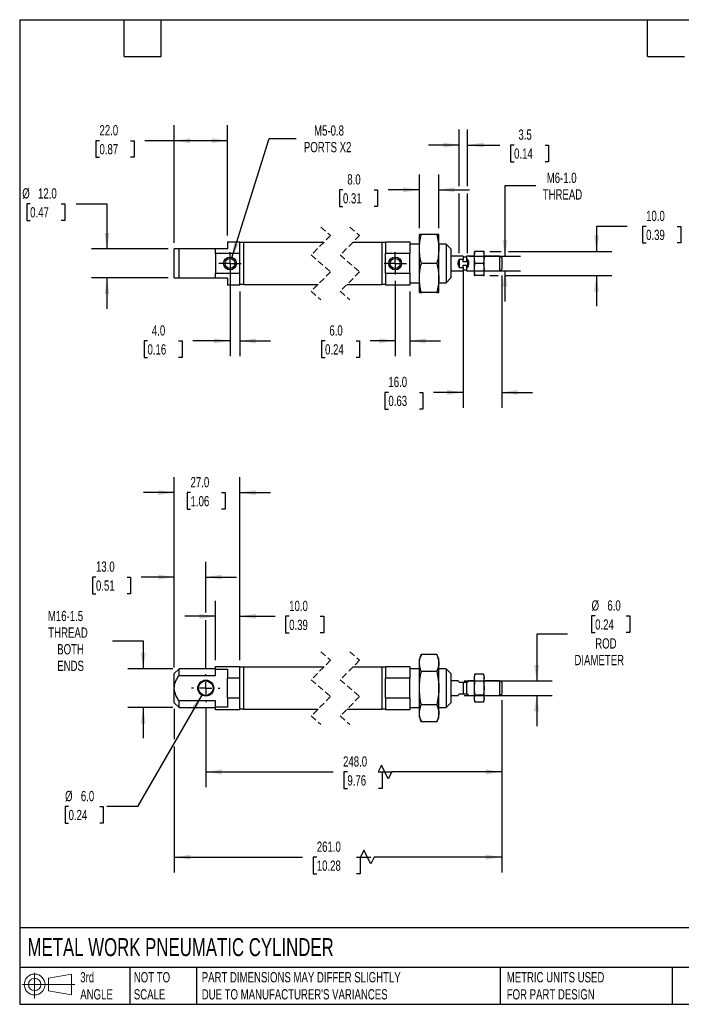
# Model space of a CAD drawing. Header units: millimetres. Extents: x 13 to 546, y 13 to 419.
# Tile 1 of 2: x 13 to 286, y 13 to 419. Entities that reach past the tile are written whole.
import ezdxf

# ---------------------------------------------------------------- set-up
doc = ezdxf.new("R2010")
doc.units = ezdxf.units.MM
doc.header["$LTSCALE"] = 2
for name, pattern in [('SLD-Center', [19.05, 15.24, -1.27, 1.27, -1.27]), ('SLD-Dashed', [1.905, 1.27, -0.635]), ('SLD-Solid', [0])]:
    doc.linetypes.add(name, pattern=pattern)
doc.layers.add('CENTER', color=40, linetype='SLD-Center')
doc.layers.add('SLD-DEFPOINTS', color=7, linetype='Continuous')
doc.layers.add('DIMENSIONS', color=140, linetype='SLD-Solid', lineweight=25)
doc.layers.add('TEXT', color=140, linetype='SLD-Solid', lineweight=25)
doc.styles.add('SLDTEXTSTYLE0', font='TXT', dxfattribs={"width": 0.7})
doc.dimstyles.new('SLDDIMSTYLE0', dxfattribs={"dimtxt": 4.316016, "dimasz": 6.604, "dimexe": 0, "dimexo": 0.0625, "dimgap": 1.079004, "dimtad": 0, "dimtih": 1, "dimtoh": 1, "dimdec": 1, "dimrnd": 1e-09, "dimzin": 4, "dimdsep": 46, "dimtxsty": 'SLDTEXTSTYLE0', "dimsah": 1, "dimcen": 0, "dimadec": 0, "dimazin": 1, "dimtfac": 1, "dimtdec": 1, "dimtofl": 0, "dimtmove": 0, "dimatfit": 3, "dimfxl": 0, "dimfrac": 2, "dimtolj": 1, "dimtzin": 12, "dimarcsym": 0})
doc.dimstyles.new('SLDDIMSTYLE1', dxfattribs={"dimtxt": 4.316016, "dimasz": 6.604, "dimexe": 0, "dimexo": 0.0625, "dimgap": 1.079004, "dimtad": 0, "dimtih": 1, "dimtoh": 1, "dimdec": 1, "dimrnd": 1e-09, "dimzin": 12, "dimdsep": 46, "dimtxsty": 'SLDTEXTSTYLE0', "dimsah": 1, "dimcen": 0.09, "dimadec": 0, "dimazin": 3, "dimtfac": 1, "dimtdec": 1, "dimtmove": 0, "dimatfit": 0, "dimfxl": 0, "dimfrac": 2, "dimtolj": 1, "dimtzin": 12, "dimarcsym": 0})
doc.dimstyles.new('SLDDIMSTYLE2', dxfattribs={"dimtxt": 4.316016, "dimasz": 6.604, "dimexe": 0, "dimexo": 0.0625, "dimgap": 1.079004, "dimtad": 0, "dimtih": 1, "dimtoh": 1, "dimdec": 1, "dimrnd": 1e-09, "dimzin": 4, "dimdsep": 46, "dimtxsty": 'SLDTEXTSTYLE0', "dimsah": 1, "dimcen": 0.09, "dimadec": 0, "dimazin": 1, "dimtfac": 1, "dimtdec": 1, "dimtmove": 0, "dimatfit": 0, "dimfxl": 0, "dimfrac": 2, "dimtolj": 1, "dimtzin": 12, "dimarcsym": 0})
doc.dimstyles.new('SLDDIMSTYLE3', dxfattribs={"dimtxt": 4.316016, "dimasz": 6.604, "dimexe": 0, "dimexo": 0.0625, "dimgap": 1.079004, "dimtad": 0, "dimtih": 1, "dimtoh": 1, "dimdec": 1, "dimrnd": 1e-09, "dimzin": 4, "dimdsep": 46, "dimtxsty": 'SLDTEXTSTYLE0', "dimsah": 1, "dimcen": 0.09, "dimadec": 0, "dimazin": 1, "dimtfac": 1, "dimtdec": 1, "dimtofl": 0, "dimtmove": 0, "dimatfit": 3, "dimfxl": 0, "dimfrac": 2, "dimtolj": 1, "dimtzin": 12, "dimarcsym": 0})
doc.dimstyles.new('SLDDIMSTYLE4', dxfattribs={"dimtxt": 4.316016, "dimasz": 6.604, "dimexe": 0, "dimexo": 0.0625, "dimgap": 1.079004, "dimtad": 0, "dimtih": 1, "dimtoh": 1, "dimdec": 1, "dimrnd": 1e-09, "dimzin": 12, "dimdsep": 46, "dimtxsty": 'SLDTEXTSTYLE0', "dimsah": 1, "dimcen": 0, "dimadec": 0, "dimazin": 3, "dimtfac": 1, "dimtdec": 1, "dimtofl": 0, "dimtmove": 0, "dimatfit": 3, "dimfxl": 0, "dimfrac": 2, "dimtolj": 1, "dimtzin": 12, "dimarcsym": 0})

# ---------------------------------------------------------------- blocks, each defined once
blk = doc.blocks.new('Block11')
at = {"color": 7, "linetype": 'SLD-Solid', "lineweight": 18}
for p, q in [((5.18, 10.62), (5.18, 0)), ((10.96, 8.33), (20.35, 10.06)), ((10.96, 3.19), (10.96, 8.33)), ((20.35, 10.06), (20.35, 1.46)), ((0, 5.76), (21.75, 5.76)), ((10.96, 3.19), (20.35, 1.46))]:
    blk.add_line(p, q, dxfattribs=at)
for radius in [4.3, 2.57]:
    blk.add_circle((5.18, 5.76), radius, dxfattribs=at)
blk = doc.blocks.new('Block12')
at = {"layer": 'SLD-DEFPOINTS'}
blk.add_blockref('Block11', (0, 0), dxfattribs=at)
blk = doc.blocks.new('_D')
at = {"layer": 'DIMENSIONS'}
for p, q in [((88.01, 140.59), (61.31, 94.34)), ((32.88, 94.34), (31.43, 94.34)), ((31.43, 94.34), (31.43, 87.48)), ((45.71, 94.34), (47.16, 94.34)), ((47.16, 94.34), (47.16, 87.48)), ((61.31, 94.34), (48.61, 94.34)), ((31.43, 87.48), (32.88, 87.48)), ((47.16, 87.48), (45.71, 87.48))]:
    blk.add_line(p, q, dxfattribs=at)
blk.add_solid([(88.01, 140.59), (83.83, 135.38), (85.59, 134.37)], dxfattribs=at)
at = {"layer": 'DIMENSIONS', "char_height": 4.233, "attachment_point": 1, "style": 'SLDTEXTSTYLE0'}
for s, insert in [('%%c', (31.42, 100.77)), ('6.0', (37.94, 100.77)), ('0.24', (32.88, 92.94))]:
    blk.add_mtext(s, dxfattribs=dict(at, insert=insert))
blk = doc.blocks.new('_D_1')
at = {"layer": 'DIMENSIONS'}
for p, q in [((50.98, 162.79), (63.68, 162.79)), ((63.68, 162.79), (63.68, 151.19)), ((75.97, 151.19), (57.33, 151.19)), ((75.97, 135.19), (57.33, 135.19)), ((63.68, 135.19), (63.68, 122.49))]:
    blk.add_line(p, q, dxfattribs=at)
for points in [[(63.68, 151.19), (64.69, 157.8), (62.66, 157.8)], [(63.68, 135.19), (62.66, 128.59), (64.69, 128.59)]]:
    blk.add_solid(points, dxfattribs=at)
at = {"layer": 'DIMENSIONS', "char_height": 4.233, "attachment_point": 1, "style": 'SLDTEXTSTYLE0'}
for s, insert in [('M16-1.5', (24.34, 175.1)), ('THREAD', (24.5, 168.24)), ('BOTH', (28.19, 161.38)), ('ENDS', (28.21, 154.52))]:
    blk.add_mtext(s, dxfattribs=dict(at, insert=insert))
blk = doc.blocks.new('_D_2')
at = {"layer": 'DIMENSIONS'}
for p, q in [((76.51, 151.73), (76.51, 195.4)), ((89.51, 174.36), (89.51, 195.4)), ((44.18, 189.05), (42.73, 189.05)), ((42.73, 189.05), (42.73, 182.19)), ((57.01, 189.05), (58.46, 189.05)), ((58.46, 189.05), (58.46, 182.19)), ((76.51, 189.05), (62.86, 189.05)), ((89.51, 189.05), (102.21, 189.05)), ((42.73, 182.19), (44.18, 182.19)), ((58.46, 182.19), (57.01, 182.19)), ((89.51, 151.57), (89.51, 171.31))]:
    blk.add_line(p, q, dxfattribs=at)
for points in [[(76.51, 189.05), (69.9, 190.06), (69.9, 188.03)], [(89.51, 189.05), (96.11, 188.03), (96.11, 190.06)]]:
    blk.add_solid(points, dxfattribs=at)
at = {"layer": 'DIMENSIONS', "char_height": 4.233, "attachment_point": 1, "style": 'SLDTEXTSTYLE0'}
for s, insert in [('13.0', (44.18, 195.47)), ('0.51', (44.18, 187.65))]:
    blk.add_mtext(s, dxfattribs=dict(at, insert=insert))
blk = doc.blocks.new('_D_3')
at = {"layer": 'DIMENSIONS'}
for p, q in [((93.51, 154.71), (93.51, 179.19)), ((103.51, 154.71), (103.51, 179.19)), ((93.51, 172.84), (80.81, 172.84)), ((103.51, 172.84), (118.08, 172.84)), ((123.92, 172.84), (122.47, 172.84)), ((122.47, 172.84), (122.47, 165.98)), ((136.75, 172.84), (138.2, 172.84)), ((138.2, 172.84), (138.2, 165.98)), ((122.47, 165.98), (123.92, 165.98)), ((138.2, 165.98), (136.75, 165.98))]:
    blk.add_line(p, q, dxfattribs=at)
for points in [[(93.51, 172.84), (86.9, 173.85), (86.9, 171.82)], [(103.51, 172.84), (110.11, 171.82), (110.11, 173.85)]]:
    blk.add_solid(points, dxfattribs=at)
at = {"layer": 'DIMENSIONS', "char_height": 4.233, "attachment_point": 1, "style": 'SLDTEXTSTYLE0'}
for s, insert in [('10.0', (123.92, 179.26)), ('0.39', (123.92, 171.43))]:
    blk.add_mtext(s, dxfattribs=dict(at, insert=insert))
blk = doc.blocks.new('_D_4')
at = {"layer": 'DIMENSIONS'}
for p, q in [((76.51, 151.73), (76.51, 230.24)), ((103.51, 154.71), (103.51, 230.24)), ((76.51, 223.89), (63.81, 223.89)), ((83.22, 223.89), (81.77, 223.89)), ((81.77, 223.89), (81.77, 217.04)), ((96.05, 223.89), (97.5, 223.89)), ((97.5, 223.89), (97.5, 217.04)), ((103.51, 223.89), (116.21, 223.89)), ((81.77, 217.04), (83.22, 217.04)), ((97.5, 217.04), (96.05, 217.04))]:
    blk.add_line(p, q, dxfattribs=at)
for points in [[(76.51, 223.89), (69.9, 224.91), (69.9, 222.88)], [(103.51, 223.89), (110.11, 222.88), (110.11, 224.91)]]:
    blk.add_solid(points, dxfattribs=at)
at = {"layer": 'DIMENSIONS', "char_height": 4.233, "attachment_point": 1, "style": 'SLDTEXTSTYLE0'}
for s, insert in [('27.0', (83.22, 230.32)), ('1.06', (83.22, 222.49))]:
    blk.add_mtext(s, dxfattribs=dict(at, insert=insert))
blk = doc.blocks.new('_D_5')
at = {"layer": 'DIMENSIONS'}
for p, q in [((211.68, 138.23), (211.68, 102.29)), ((89.51, 134.81), (89.51, 102.29)), ((162.01, 111.46), (160.6, 108.64)), ((164.83, 105.82), (162.01, 111.46)), ((89.51, 108.64), (142.11, 108.64)), ((147.96, 108.64), (146.51, 108.64)), ((146.51, 108.64), (146.51, 101.78)), ((160.6, 108.64), (166.63, 108.64)), ((160.79, 108.64), (162.24, 108.64)), ((162.24, 108.64), (162.24, 101.78)), ((166.24, 108.64), (164.83, 105.82)), ((211.68, 108.64), (166.24, 108.64)), ((146.51, 101.78), (147.96, 101.78)), ((162.24, 101.78), (160.79, 101.78))]:
    blk.add_line(p, q, dxfattribs=at)
for points in [[(89.51, 108.64), (96.11, 107.62), (96.11, 109.65)], [(211.68, 108.64), (205.08, 109.65), (205.08, 107.62)]]:
    blk.add_solid(points, dxfattribs=at)
at = {"layer": 'DIMENSIONS', "char_height": 4.233, "attachment_point": 1, "style": 'SLDTEXTSTYLE0'}
for s, insert in [('248.0', (146.17, 115.06)), ('9.76', (147.96, 107.24))]:
    blk.add_mtext(s, dxfattribs=dict(at, insert=insert))
blk = doc.blocks.new('_D_6')
at = {"layer": 'DIMENSIONS'}
for p, q in [((211.68, 138.23), (211.68, 67.1)), ((76.51, 134.65), (76.51, 122.2)), ((76.51, 119.15), (76.51, 67.1)), ((76.51, 73.45), (129.47, 73.45)), ((135.32, 73.45), (133.87, 73.45)), ((133.87, 73.45), (133.87, 66.59)), ((151.73, 73.45), (153.18, 73.45)), ((153.18, 73.45), (153.18, 66.59)), ((154.77, 76.27), (153.36, 73.45)), ((153.36, 73.45), (157.58, 73.45)), ((157.59, 70.63), (154.77, 76.27)), ((159, 73.45), (157.59, 70.63)), ((211.68, 73.45), (159, 73.45)), ((133.87, 66.59), (135.32, 66.59)), ((153.18, 66.59), (151.73, 66.59))]:
    blk.add_line(p, q, dxfattribs=at)
for points in [[(76.51, 73.45), (83.11, 72.43), (83.11, 74.46)], [(211.68, 73.45), (205.08, 74.46), (205.08, 72.43)]]:
    blk.add_solid(points, dxfattribs=at)
at = {"layer": 'DIMENSIONS', "char_height": 4.233, "attachment_point": 1, "style": 'SLDTEXTSTYLE0'}
for s, insert in [('261.0', (135.32, 79.87)), ('10.28', (135.32, 72.05))]:
    blk.add_mtext(s, dxfattribs=dict(at, insert=insert))
blk = doc.blocks.new('_D_7')
at = {"layer": 'DIMENSIONS'}
for p, q in [((250.2, 173), (248.75, 173)), ((248.75, 173), (248.75, 166.14)), ((263.02, 173), (264.47, 173)), ((264.47, 173), (264.47, 166.14)), ((238.77, 165.53), (226.07, 165.53)), ((226.07, 165.53), (226.07, 146.19)), ((248.75, 166.14), (250.2, 166.14)), ((264.47, 166.14), (263.02, 166.14)), ((196.15, 146.19), (232.42, 146.19)), ((196.15, 140.19), (232.42, 140.19)), ((226.07, 140.19), (226.07, 127.49))]:
    blk.add_line(p, q, dxfattribs=at)
for points in [[(226.07, 146.19), (227.08, 152.8), (225.05, 152.8)], [(226.07, 140.19), (225.05, 133.59), (227.08, 133.59)]]:
    blk.add_solid(points, dxfattribs=at)
at = {"layer": 'DIMENSIONS', "char_height": 4.233, "attachment_point": 1, "style": 'SLDTEXTSTYLE0'}
for s, insert in [('%%c', (248.73, 179.42)), ('6.0', (255.25, 179.42)), ('0.24', (250.2, 171.59)), ('ROD', (250.25, 163.77)), ('DIAMETER', (241.66, 156.91))]:
    blk.add_mtext(s, dxfattribs=dict(at, insert=insert))
blk = doc.blocks.new('SW_CENTERMARKSYMBOL_0')
at = {"layer": 'CENTER', "color": 0}
for p, q in [((0, 5.08), (0, 5.84)), ((-5.08, 0), (-5.84, 0)), ((0, 0), (-2.54, 0)), ((0, 0), (0, 2.54)), ((0, 0), (0, -2.54)), ((0, 0), (2.54, 0)), ((5.08, 0), (5.84, 0)), ((0, -5.08), (0, -5.84))]:
    blk.add_line(p, q, dxfattribs=at)
blk = doc.blocks.new('_D_9')
at = {"layer": 'DIMENSIONS'}
for p, q in [((17.03, 343.11), (15.58, 343.11)), ((15.58, 343.11), (15.58, 336.25)), ((29.86, 343.11), (31.31, 343.11)), ((31.31, 343.11), (31.31, 336.25)), ((36.01, 343.11), (48.71, 343.11)), ((48.71, 343.11), (48.71, 324.49)), ((15.58, 336.25), (17.03, 336.25)), ((31.31, 336.25), (29.86, 336.25)), ((73.97, 324.49), (42.36, 324.49)), ((73.97, 312.49), (42.36, 312.49)), ((48.71, 312.49), (48.71, 299.79))]:
    blk.add_line(p, q, dxfattribs=at)
for points in [[(48.71, 324.49), (49.73, 331.09), (47.7, 331.09)], [(48.71, 312.49), (47.7, 305.88), (49.73, 305.88)]]:
    blk.add_solid(points, dxfattribs=at)
at = {"layer": 'DIMENSIONS', "char_height": 4.233, "attachment_point": 1, "style": 'SLDTEXTSTYLE0'}
for s, insert in [('%%c', (13.77, 349.53)), ('12.0', (20.29, 349.53)), ('0.47', (17.03, 341.71))]:
    blk.add_mtext(s, dxfattribs=dict(at, insert=insert))
blk = doc.blocks.new('_D_10')
at = {"layer": 'DIMENSIONS'}
for p, q in [((76.51, 327.03), (76.51, 375.51)), ((98.51, 330), (98.51, 375.51)), ((45.63, 369.16), (44.18, 369.16)), ((44.18, 369.16), (44.18, 362.3)), ((58.45, 369.16), (59.9, 369.16)), ((59.9, 369.16), (59.9, 362.3)), ((76.51, 369.16), (64.3, 369.16)), ((98.51, 369.16), (76.51, 369.16)), ((44.18, 362.3), (45.63, 362.3)), ((59.9, 362.3), (58.45, 362.3))]:
    blk.add_line(p, q, dxfattribs=at)
for points in [[(76.51, 369.16), (83.11, 368.15), (83.11, 370.18)], [(98.51, 369.16), (91.9, 370.18), (91.9, 368.15)]]:
    blk.add_solid(points, dxfattribs=at)
at = {"layer": 'DIMENSIONS', "char_height": 4.233, "attachment_point": 1, "style": 'SLDTEXTSTYLE0'}
for s, insert in [('22.0', (45.63, 375.59)), ('0.87', (45.63, 367.76))]:
    blk.add_mtext(s, dxfattribs=dict(at, insert=insert))
blk = doc.blocks.new('_D_11')
at = {"layer": 'DIMENSIONS'}
for p, q in [((100.13, 320.46), (115.71, 370.02)), ((115.71, 370.02), (126.82, 370.02))]:
    blk.add_line(p, q, dxfattribs=at)
blk.add_solid([(100.13, 320.46), (103.08, 326.45), (101.14, 327.06)], dxfattribs=at)
at = {"layer": 'DIMENSIONS', "char_height": 4.233, "attachment_point": 1, "style": 'SLDTEXTSTYLE0'}
for s, insert in [('M5-0.8', (134.2, 375.48)), ('PORTS X2', (130, 368.62))]:
    blk.add_mtext(s, dxfattribs=dict(at, insert=insert))
blk = doc.blocks.new('_D_12')
at = {"layer": 'DIMENSIONS'}
for p, q in [((99.51, 315.95), (99.51, 280.18)), ((103.51, 306.97), (103.51, 280.18)), ((65.46, 286.53), (64.02, 286.53)), ((64.02, 286.53), (64.02, 279.67)), ((78.29, 286.53), (79.74, 286.53)), ((79.74, 286.53), (79.74, 279.67)), ((99.51, 286.53), (84.14, 286.53)), ((103.51, 286.53), (116.21, 286.53)), ((64.02, 279.67), (65.46, 279.67)), ((79.74, 279.67), (78.29, 279.67))]:
    blk.add_line(p, q, dxfattribs=at)
for points in [[(99.51, 286.53), (92.9, 287.55), (92.9, 285.52)], [(103.51, 286.53), (110.11, 285.52), (110.11, 287.55)]]:
    blk.add_solid(points, dxfattribs=at)
at = {"layer": 'DIMENSIONS', "char_height": 4.233, "attachment_point": 1, "style": 'SLDTEXTSTYLE0'}
for s, insert in [('4.0', (67.26, 292.96)), ('0.16', (65.46, 285.13))]:
    blk.add_mtext(s, dxfattribs=dict(at, insert=insert))
blk = doc.blocks.new('_D_13')
at = {"layer": 'DIMENSIONS'}
for p, q in [((167.68, 311.34), (167.68, 280.18)), ((173.68, 306.97), (173.68, 280.18)), ((138.73, 286.53), (137.28, 286.53)), ((137.28, 286.53), (137.28, 279.67)), ((151.55, 286.53), (153, 286.53)), ((153, 286.53), (153, 279.67)), ((167.68, 286.53), (157.4, 286.53)), ((173.68, 286.53), (186.38, 286.53)), ((137.28, 279.67), (138.73, 279.67)), ((153, 279.67), (151.55, 279.67))]:
    blk.add_line(p, q, dxfattribs=at)
for points in [[(167.68, 286.53), (161.08, 287.55), (161.08, 285.52)], [(173.68, 286.53), (180.28, 285.52), (180.28, 287.55)]]:
    blk.add_solid(points, dxfattribs=at)
at = {"layer": 'DIMENSIONS', "char_height": 4.233, "attachment_point": 1, "style": 'SLDTEXTSTYLE0'}
for s, insert in [('6.0', (140.52, 292.96)), ('0.24', (138.73, 285.13))]:
    blk.add_mtext(s, dxfattribs=dict(at, insert=insert))
blk = doc.blocks.new('_D_14')
at = {"layer": 'DIMENSIONS'}
for p, q in [((195.68, 316.66), (195.68, 258.92)), ((211.68, 313.52), (211.68, 258.92)), ((164.88, 265.27), (163.43, 265.27)), ((163.43, 265.27), (163.43, 258.41)), ((177.7, 265.27), (179.15, 265.27)), ((179.15, 265.27), (179.15, 258.41)), ((195.68, 265.27), (183.55, 265.27)), ((211.68, 265.27), (224.38, 265.27)), ((163.43, 258.41), (164.88, 258.41)), ((179.15, 258.41), (177.7, 258.41))]:
    blk.add_line(p, q, dxfattribs=at)
for points in [[(195.68, 265.27), (189.08, 266.29), (189.08, 264.26)], [(211.68, 265.27), (218.28, 264.26), (218.28, 266.29)]]:
    blk.add_solid(points, dxfattribs=at)
at = {"layer": 'DIMENSIONS', "char_height": 4.233, "attachment_point": 1, "style": 'SLDTEXTSTYLE0'}
for s, insert in [('16.0', (164.88, 271.7)), ('0.63', (164.88, 263.87))]:
    blk.add_mtext(s, dxfattribs=dict(at, insert=insert))
blk = doc.blocks.new('_D_15')
at = {"layer": 'DIMENSIONS'}
for p, q in [((263.46, 333.79), (250.76, 333.79)), ((250.76, 333.79), (250.76, 323.49)), ((271.24, 333.79), (269.79, 333.79)), ((269.79, 333.79), (269.79, 326.93)), ((284.07, 333.79), (285.51, 333.79)), ((285.51, 333.79), (285.51, 326.93)), ((269.79, 326.93), (271.24, 326.93)), ((285.51, 326.93), (284.07, 326.93)), ((206.71, 323.49), (211.46, 323.49)), ((214.51, 323.49), (257.11, 323.49)), ((206.71, 313.49), (210.16, 313.49)), ((213.2, 313.49), (257.11, 313.49)), ((250.76, 313.49), (250.76, 300.79))]:
    blk.add_line(p, q, dxfattribs=at)
for points in [[(250.76, 323.49), (251.78, 330.09), (249.74, 330.09)], [(250.76, 313.49), (249.74, 306.88), (251.78, 306.88)]]:
    blk.add_solid(points, dxfattribs=at)
at = {"layer": 'DIMENSIONS', "char_height": 4.233, "attachment_point": 1, "style": 'SLDTEXTSTYLE0'}
for s, insert in [('10.0', (271.24, 340.21)), ('0.39', (271.24, 332.39))]:
    blk.add_mtext(s, dxfattribs=dict(at, insert=insert))
blk = doc.blocks.new('_D_16')
at = {"layer": 'DIMENSIONS'}
for p, q in [((225.68, 350.49), (212.98, 350.49)), ((212.98, 350.49), (212.98, 321.49)), ((198.22, 321.49), (219.33, 321.49)), ((198.22, 315.49), (219.33, 315.49)), ((212.98, 315.49), (212.98, 302.79))]:
    blk.add_line(p, q, dxfattribs=at)
for points in [[(212.98, 321.49), (214, 328.09), (211.97, 328.09)], [(212.98, 315.49), (211.97, 308.88), (214, 308.88)]]:
    blk.add_solid(points, dxfattribs=at)
at = {"layer": 'DIMENSIONS', "char_height": 4.233, "attachment_point": 1, "style": 'SLDTEXTSTYLE0'}
for s, insert in [('M6-1.0', (230.22, 355.94)), ('THREAD', (228.58, 349.08))]:
    blk.add_mtext(s, dxfattribs=dict(at, insert=insert))
blk = doc.blocks.new('_D_17')
at = {"layer": 'DIMENSIONS'}
for p, q in [((194.08, 350.41), (194.08, 373.71)), ((197.58, 350.41), (197.58, 373.71)), ((194.08, 367.36), (181.38, 367.36)), ((197.58, 367.36), (210.9, 367.36)), ((216.75, 367.36), (215.3, 367.36)), ((215.3, 367.36), (215.3, 360.5)), ((229.57, 367.36), (231.02, 367.36)), ((231.02, 367.36), (231.02, 360.5)), ((215.3, 360.5), (216.75, 360.5)), ((231.02, 360.5), (229.57, 360.5)), ((194.08, 322.68), (194.08, 347.36)), ((197.58, 322.68), (197.58, 347.36))]:
    blk.add_line(p, q, dxfattribs=at)
for points in [[(194.08, 367.36), (187.48, 368.38), (187.48, 366.34)], [(197.58, 367.36), (204.18, 366.34), (204.18, 368.38)]]:
    blk.add_solid(points, dxfattribs=at)
at = {"layer": 'DIMENSIONS', "char_height": 4.233, "attachment_point": 1, "style": 'SLDTEXTSTYLE0'}
for s, insert in [('3.5', (218.54, 373.78)), ('0.14', (216.75, 365.96))]:
    blk.add_mtext(s, dxfattribs=dict(at, insert=insert))
blk = doc.blocks.new('_D_18')
at = {"layer": 'DIMENSIONS'}
for p, q in [((177.68, 333.03), (177.68, 355.23)), ((185.68, 333.03), (185.68, 355.23)), ((146.12, 348.88), (144.67, 348.88)), ((144.67, 348.88), (144.67, 342.02)), ((158.95, 348.88), (160.4, 348.88)), ((160.4, 348.88), (160.4, 342.02)), ((177.68, 348.88), (164.79, 348.88)), ((185.68, 348.88), (198.38, 348.88)), ((144.67, 342.02), (146.12, 342.02)), ((160.4, 342.02), (158.95, 342.02))]:
    blk.add_line(p, q, dxfattribs=at)
for points in [[(177.68, 348.88), (171.08, 349.9), (171.08, 347.87)], [(185.68, 348.88), (192.28, 347.87), (192.28, 349.9)]]:
    blk.add_solid(points, dxfattribs=at)
at = {"layer": 'DIMENSIONS', "char_height": 4.233, "attachment_point": 1, "style": 'SLDTEXTSTYLE0'}
for s, insert in [('8.0', (147.92, 355.3)), ('0.31', (146.12, 347.48))]:
    blk.add_mtext(s, dxfattribs=dict(at, insert=insert))
blk = doc.blocks.new('SW_CENTERMARKSYMBOL_1')
at = {"layer": 'CENTER', "color": 0}
for p, q in [((0, 2.54), (0, 4.61)), ((-2.54, 0), (-4.61, 0)), ((0, 0), (-2.54, 0)), ((0, 0), (0, 2.54)), ((0, 0), (0, -2.54)), ((0, 0), (2.54, 0)), ((2.54, 0), (4.61, 0)), ((0, -2.54), (0, -4.61))]:
    blk.add_line(p, q, dxfattribs=at)
blk = doc.blocks.new('SW_CENTERMARKSYMBOL_2')
at = {"layer": 'CENTER', "color": 0}
for p, q in [((0, 2.54), (0, 4.61)), ((-2.54, 0), (-4.61, 0)), ((0, 0), (-2.54, 0)), ((0, 0), (0, 2.54)), ((0, 0), (0, -2.54)), ((0, 0), (2.54, 0)), ((2.54, 0), (4.61, 0)), ((0, -2.54), (0, -4.61))]:
    blk.add_line(p, q, dxfattribs=at)

msp = doc.modelspace()

# ---------------------------------------------------------------- linework, layer by layer
at = {"color": 7, "linetype": 'SLD-Dashed', "lineweight": 18}
for p, q in [((136.99, 333.47), (140.99, 329.98)), ((148.99, 333.47), (152.99, 329.98)), ((140.99, 329.98), (132.99, 321.98)), ((152.99, 329.98), (144.99, 321.98)), ((132.99, 321.98), (140.99, 314.99)), ((144.99, 321.98), (152.99, 314.99)), ((140.99, 314.99), (132.99, 306.99)), ((152.99, 314.99), (144.99, 306.99)), ((132.99, 306.99), (136.99, 303.5)), ((144.99, 306.99), (148.99, 303.5)), ((140.99, 154.68), (132.99, 146.68)), ((136.99, 158.18), (140.99, 154.68)), ((152.99, 154.68), (144.99, 146.68)), ((148.99, 158.18), (152.99, 154.68)), ((132.99, 146.68), (140.99, 139.7)), ((144.99, 146.68), (152.99, 139.7)), ((140.99, 139.7), (132.99, 131.7)), ((152.99, 139.7), (144.99, 131.7)), ((132.99, 131.7), (136.99, 128.21)), ((144.99, 131.7), (148.99, 128.21))]:
    msp.add_line(p, q, dxfattribs=at)
for p, q in [((178.48, 330.49), (177.68, 330.49)), ((177.68, 324.49), (177.68, 330.49)), ((184.88, 330.49), (178.48, 330.49)), ((185.68, 330.49), (184.88, 330.49)), ((185.68, 324.49), (185.68, 330.49)), ((98.51, 327.46), (98.51, 324.49)), ((98.51, 327.46), (103.51, 327.46)), ((103.51, 322.54), (103.51, 327.46)), ((105.01, 327.09), (103.51, 327.09)), ((138.13, 327.12), (105.01, 327.12)), ((105.01, 327.12), (105.01, 309.85)), ((162.18, 327.12), (150.13, 327.12)), ((162.18, 327.12), (162.18, 309.85)), ((163.68, 327.09), (162.18, 327.09)), ((163.68, 327.46), (173.68, 327.46)), ((163.68, 327.46), (163.68, 322.54)), ((173.68, 327.46), (173.68, 322.54)), ((177.68, 326.49), (173.68, 326.49)), ((188.68, 326.49), (185.68, 326.49)), ((190.68, 324.49), (188.68, 326.49)), ((188.68, 326.49), (188.68, 310.49)), ((78.51, 324.49), (76.51, 324.49)), ((76.51, 312.49), (76.51, 324.49)), ((93.51, 324.49), (78.51, 324.49)), ((78.51, 312.49), (78.51, 324.49)), ((93.51, 322.54), (93.51, 324.49)), ((98.51, 324.49), (93.51, 324.49)), ((103.51, 322.54), (93.51, 322.54)), ((93.51, 322.54), (93.51, 314.43)), ((103.51, 314.43), (103.51, 322.54)), ((173.68, 322.54), (163.68, 322.54)), ((163.68, 314.43), (163.68, 322.54)), ((173.68, 314.43), (173.68, 322.54)), ((177.68, 312.49), (177.68, 324.49)), ((185.68, 312.49), (185.68, 324.49)), ((190.68, 324.49), (190.68, 312.49)), ((195.68, 321.49), (190.68, 321.49)), ((195.68, 321.49), (195.68, 320.14)), ((197.08, 321.09), (195.68, 321.09)), ((200.38, 321.49), (197.08, 321.49)), ((197.08, 321.49), (197.08, 320.14)), ((200.38, 320.99), (200.59, 323.49)), ((200.59, 323.49), (200.38, 323.49)), ((200.38, 320.99), (200.38, 323.49)), ((204.17, 323.49), (200.59, 323.49)), ((204.17, 323.49), (204.38, 320.99)), ((204.38, 323.49), (204.17, 323.49)), ((204.38, 320.99), (204.38, 323.49)), ((210.68, 321.49), (204.38, 321.49)), ((211.68, 320.91), (210.68, 321.49)), ((210.68, 321.49), (210.68, 315.49)), ((184.88, 318.49), (178.48, 318.49)), ((195.68, 320.14), (194.08, 320.14)), ((194.08, 320.14), (194.08, 316.83)), ((195.68, 319.2), (195.68, 320.14)), ((197.08, 319.2), (195.68, 319.2)), ((195.68, 317.77), (197.08, 317.77)), ((195.68, 316.83), (195.68, 317.77)), ((197.58, 320.14), (197.08, 320.14)), ((197.08, 320.14), (197.08, 319.2)), ((197.08, 317.77), (197.08, 316.83)), ((197.58, 320.14), (197.58, 316.83)), ((200.59, 318.49), (200.38, 320.99)), ((200.38, 315.99), (200.38, 320.99)), ((200.38, 315.99), (200.59, 318.49)), ((204.17, 318.49), (200.59, 318.49)), ((204.38, 320.99), (204.17, 318.49)), ((204.17, 318.49), (204.38, 315.99)), ((204.38, 315.99), (204.38, 320.99)), ((211.68, 320.91), (211.68, 316.06)), ((93.51, 314.43), (103.51, 314.43)), ((93.51, 312.49), (93.51, 314.43)), ((103.51, 309.51), (103.51, 314.43)), ((163.68, 314.43), (173.68, 314.43)), ((163.68, 314.43), (163.68, 309.51)), ((173.68, 314.43), (173.68, 309.51)), ((190.68, 315.49), (195.68, 315.49)), ((194.08, 316.83), (195.68, 316.83)), ((195.68, 316.83), (195.68, 315.49)), ((195.68, 315.89), (197.08, 315.89)), ((197.08, 316.83), (197.58, 316.83)), ((197.08, 316.83), (197.08, 315.49)), ((197.08, 315.49), (200.38, 315.49)), ((200.59, 313.49), (200.38, 315.99)), ((200.38, 313.49), (200.38, 315.99)), ((200.38, 313.49), (200.59, 313.49)), ((204.17, 313.49), (200.59, 313.49)), ((204.38, 315.99), (204.17, 313.49)), ((204.17, 313.49), (204.38, 313.49)), ((204.38, 313.49), (204.38, 315.99)), ((204.38, 315.49), (210.68, 315.49)), ((210.68, 315.49), (211.68, 316.06)), ((76.51, 312.49), (78.51, 312.49)), ((78.51, 312.49), (93.51, 312.49)), ((93.51, 312.49), (98.51, 312.49)), ((98.51, 312.49), (98.51, 309.51)), ((103.51, 309.51), (98.51, 309.51)), ((103.51, 309.89), (105.01, 309.89)), ((105.01, 309.85), (135.84, 309.85)), ((147.84, 309.85), (162.18, 309.85)), ((162.18, 309.89), (163.68, 309.89)), ((173.68, 309.51), (163.68, 309.51)), ((173.68, 310.49), (177.68, 310.49)), ((177.68, 306.49), (177.68, 312.49)), ((185.68, 306.49), (185.68, 312.49)), ((185.68, 310.49), (188.68, 310.49)), ((188.68, 310.49), (190.68, 312.49)), ((177.68, 306.49), (178.48, 306.49)), ((184.88, 306.49), (178.48, 306.49)), ((184.88, 306.49), (185.68, 306.49)), ((178.48, 157.05), (177.68, 155.19)), ((177.68, 153.58), (177.68, 155.19)), ((184.88, 157.05), (178.48, 157.05)), ((185.68, 155.19), (184.88, 157.05)), ((185.68, 153.58), (185.68, 155.19)), ((78.51, 151.19), (76.51, 149.19)), ((93.51, 151.19), (78.51, 151.19)), ((78.51, 148.48), (78.51, 151.19)), ((93.51, 151), (93.51, 152.17)), ((93.51, 152.17), (103.51, 152.17)), ((93.51, 151), (98.51, 151)), ((93.51, 148.48), (93.51, 151)), ((98.51, 151), (98.51, 147.25)), ((103.51, 147.25), (103.51, 152.17)), ((105.01, 151.79), (103.51, 151.79)), ((138.13, 151.83), (105.01, 151.83)), ((105.01, 151.83), (105.01, 134.56)), ((162.18, 151.83), (150.13, 151.83)), ((162.18, 151.83), (162.18, 134.56)), ((163.68, 151.79), (162.18, 151.79)), ((163.68, 152.17), (163.68, 147.25)), ((163.68, 152.17), (173.68, 152.17)), ((173.68, 152.17), (173.68, 147.25)), ((177.68, 151.19), (173.68, 151.19)), ((177.68, 143.19), (177.68, 153.58)), ((185.68, 143.19), (185.68, 153.58)), ((188.68, 151.19), (185.68, 151.19)), ((190.68, 149.19), (188.68, 151.19)), ((188.68, 151.19), (188.68, 135.19)), ((76.51, 143.19), (76.51, 149.19)), ((78.51, 148.48), (93.51, 148.48)), ((103.51, 147.25), (98.51, 147.25)), ((98.51, 139.13), (98.51, 147.25)), ((103.51, 139.13), (103.51, 147.25)), ((173.68, 147.25), (163.68, 147.25)), ((163.68, 139.13), (163.68, 147.25)), ((173.68, 139.13), (173.68, 147.25)), ((184.88, 150.12), (178.48, 150.12)), ((190.68, 149.19), (190.68, 137.19)), ((200.59, 148.97), (200.38, 148.19)), ((200.38, 147.52), (200.59, 148.97)), ((200.38, 147.52), (200.38, 148.19)), ((200.59, 146.08), (200.38, 147.52)), ((200.38, 143.19), (200.38, 147.52)), ((204.17, 148.97), (200.59, 148.97)), ((204.38, 148.19), (204.17, 148.97)), ((204.17, 148.97), (204.38, 147.52)), ((204.38, 147.52), (204.17, 146.08)), ((204.38, 147.52), (204.38, 148.19)), ((204.38, 143.19), (204.38, 147.52)), ((76.51, 137.19), (76.51, 143.19)), ((177.68, 132.8), (177.68, 143.19)), ((185.68, 132.8), (185.68, 143.19)), ((193.61, 146.19), (190.68, 146.19)), ((194.08, 145.69), (195.68, 145.69)), ((195.68, 145.69), (195.68, 140.69)), ((195.68, 145.69), (197.08, 145.69)), ((197.08, 145.69), (197.58, 145.69)), ((197.08, 145.69), (197.08, 140.69)), ((200.38, 146.19), (198.05, 146.19)), ((200.38, 143.19), (200.59, 146.08)), ((200.59, 140.31), (200.38, 143.19)), ((200.38, 138.86), (200.38, 143.19)), ((204.17, 146.08), (200.59, 146.08)), ((204.17, 146.08), (204.38, 143.19)), ((204.38, 143.19), (204.17, 140.31)), ((210.68, 146.19), (204.38, 146.19)), ((204.38, 138.86), (204.38, 143.19)), ((211.68, 145.61), (210.68, 146.19)), ((210.68, 146.19), (210.68, 140.19)), ((211.68, 145.61), (211.68, 140.77)), ((98.51, 139.13), (103.51, 139.13)), ((98.51, 139.13), (98.51, 135.38)), ((103.51, 134.22), (103.51, 139.13)), ((163.68, 139.13), (173.68, 139.13)), ((163.68, 139.13), (163.68, 134.22)), ((173.68, 139.13), (173.68, 134.22)), ((190.68, 140.19), (193.61, 140.19)), ((195.68, 140.69), (194.08, 140.69)), ((197.08, 140.69), (195.68, 140.69)), ((197.58, 140.69), (197.08, 140.69)), ((198.05, 140.19), (200.38, 140.19)), ((200.38, 138.86), (200.59, 140.31)), ((200.59, 137.42), (200.38, 138.86)), ((200.38, 138.19), (200.38, 138.86)), ((200.38, 138.19), (200.59, 137.42)), ((204.17, 140.31), (200.59, 140.31)), ((204.17, 140.31), (204.38, 138.86)), ((204.38, 138.86), (204.17, 137.42)), ((204.17, 137.42), (204.38, 138.19)), ((204.38, 140.19), (210.68, 140.19)), ((204.38, 138.19), (204.38, 138.86)), ((210.68, 140.19), (211.68, 140.77)), ((76.51, 137.19), (78.51, 135.19)), ((78.51, 135.19), (78.51, 137.9)), ((93.51, 137.9), (78.51, 137.9)), ((78.51, 135.19), (93.51, 135.19)), ((93.51, 135.38), (93.51, 137.9)), ((93.51, 134.22), (93.51, 135.38)), ((98.51, 135.38), (93.51, 135.38)), ((103.51, 134.22), (93.51, 134.22)), ((103.51, 134.59), (105.01, 134.59)), ((105.01, 134.56), (135.84, 134.56)), ((147.84, 134.56), (162.18, 134.56)), ((162.18, 134.59), (163.68, 134.59)), ((173.68, 134.22), (163.68, 134.22)), ((173.68, 135.19), (177.68, 135.19)), ((184.88, 136.26), (178.48, 136.26)), ((185.68, 135.19), (188.68, 135.19)), ((188.68, 135.19), (190.68, 137.19)), ((204.17, 137.42), (200.59, 137.42)), ((177.68, 131.19), (177.68, 132.8)), ((177.68, 131.19), (178.48, 129.34)), ((184.88, 129.34), (185.68, 131.19)), ((185.68, 131.19), (185.68, 132.8)), ((184.88, 129.34), (178.48, 129.34))]:
    msp.add_line(p, q)
at = {"flags": 128}
for points in [[(197.58, 145.69), (197.98, 146.09), (198.05, 146.16)], [(194.08, 140.69), (193.68, 140.3), (193.61, 140.22)]]:
    msp.add_lwpolyline(points, dxfattribs=at)
for centre, radius in [((99.51, 318.49), 2.65), ((167.68, 318.49), 2.65), ((99.51, 318.49), 2.07), ((167.68, 318.49), 2.07), ((89.51, 143.19), 3.3), ((89.51, 143.19), 3)]:
    msp.add_circle(centre, radius)
for points, knots in [([(177.68, 324.49), (177.69, 324.99), (177.71, 325.99), (177.93, 328), (178.26, 329.49), (178.48, 330.49)], [0, 0, 0, 0, 0.247419, 0.496041, 1, 1, 1, 1]), ([(184.88, 330.49), (185.1, 329.5), (185.43, 328.02), (185.65, 326.01), (185.67, 324.99), (185.68, 324.49)], [0, 0, 0, 0, 0.498249, 0.748835, 1, 1, 1, 1]), ([(178.48, 318.49), (178.25, 319.47), (177.8, 321.45), (177.72, 323.47), (177.68, 324.49)], [0, 0, 0, 0, 0.4984, 1, 1, 1, 1]), ([(185.68, 324.49), (185.64, 323.48), (185.56, 321.46), (185.11, 319.48), (184.88, 318.49)], [0, 0, 0, 0, 0.495893, 1, 1, 1, 1]), ([(177.68, 312.49), (177.72, 313.49), (177.8, 315.51), (178.25, 317.49), (178.48, 318.49)], [0, 0, 0, 0, 0.495893, 1, 1, 1, 1]), ([(184.88, 318.49), (185.1, 317.5), (185.56, 315.53), (185.64, 313.5), (185.68, 312.49)], [0, 0, 0, 0, 0.4984005, 1, 1, 1, 1]), ([(194.08, 320.14), (193.93, 319.86), (193.61, 319.28), (193.54, 318.34), (193.7, 317.5), (193.96, 317.05), (194.08, 316.83)], [0, 0, 0, 0, 0.274644, 0.561313, 0.785356, 1, 1, 1, 1]), ([(197.58, 316.83), (197.73, 317.11), (198.05, 317.7), (198.12, 318.63), (197.96, 319.48), (197.7, 319.92), (197.58, 320.14)], [0, 0, 0, 0, 0.274644, 0.561313, 0.785356, 1, 1, 1, 1]), ([(178.48, 306.49), (178.26, 307.47), (177.93, 308.95), (177.71, 310.96), (177.69, 311.98), (177.68, 312.49)], [0, 0, 0, 0, 0.498249, 0.748834, 1, 1, 1, 1]), ([(185.68, 312.49), (185.67, 311.99), (185.65, 310.98), (185.43, 308.97), (185.1, 307.48), (184.88, 306.49)], [0, 0, 0, 0, 0.247419, 0.496041, 1, 1, 1, 1]), ([(177.68, 153.58), (177.72, 154.17), (177.81, 155.36), (178.25, 156.48), (178.48, 157.05)], [0, 0, 0, 0, 0.488175, 1, 1, 1, 1]), ([(184.88, 157.05), (185.1, 156.48), (185.55, 155.37), (185.64, 154.18), (185.68, 153.58)], [0, 0, 0, 0, 0.50615, 1, 1, 1, 1]), ([(178.48, 150.12), (178.26, 150.68), (177.94, 151.52), (177.71, 152.7), (177.69, 153.29), (177.68, 153.58)], [0, 0, 0, 0, 0.505704, 0.75377, 1, 1, 1, 1]), ([(185.68, 153.58), (185.67, 153.3), (185.65, 152.71), (185.43, 151.54), (185.1, 150.69), (184.88, 150.12)], [0, 0, 0, 0, 0.24255, 0.488611, 1, 1, 1, 1]), ([(76.51, 143.19), (76.53, 143.55), (76.57, 144.28), (76.92, 145.56), (77.56, 146.98), (78.19, 147.98), (78.51, 148.48)], [0, 0, 0, 0, 0.188179, 0.381785, 0.687893, 1, 1, 1, 1]), ([(177.68, 143.19), (177.69, 143.77), (177.71, 144.93), (177.93, 147.25), (178.26, 148.97), (178.48, 150.12)], [0, 0, 0, 0, 0.248055, 0.497015, 1, 1, 1, 1]), ([(184.88, 150.12), (185.1, 148.98), (185.43, 147.27), (185.65, 144.95), (185.67, 143.78), (185.68, 143.19)], [0, 0, 0, 0, 0.4972716, 0.7481902, 1, 1, 1, 1]), ([(78.51, 137.9), (78.18, 138.43), (77.51, 139.49), (76.87, 140.94), (76.56, 142.2), (76.53, 142.86), (76.51, 143.19)], [0, 0, 0, 0, 0.324975, 0.655228, 0.825754, 1, 1, 1, 1]), ([(178.48, 136.26), (178.26, 137.4), (177.93, 139.11), (177.71, 141.44), (177.69, 142.61), (177.68, 143.19)], [0, 0, 0, 0, 0.4972715, 0.7481901, 1, 1, 1, 1]), ([(185.68, 143.19), (185.67, 142.61), (185.65, 141.46), (185.43, 139.14), (185.1, 137.42), (184.88, 136.26)], [0, 0, 0, 0, 0.248055, 0.497015, 1, 1, 1, 1]), ([(193.61, 146.16), (193.6, 146.17), (193.53, 146.24), (193.89, 145.88), (194, 145.77), (194.08, 145.69)], [0, 0, 0, 0, 0.040093, 0.349178, 1, 1, 1, 1]), ([(198.05, 140.22), (198.06, 140.21), (198.13, 140.15), (197.77, 140.51), (197.65, 140.62), (197.58, 140.69)], [0, 0, 0, 0, 0.040093, 0.349178, 1, 1, 1, 1]), ([(177.68, 132.8), (177.69, 133.09), (177.71, 133.67), (177.93, 134.85), (178.26, 135.69), (178.48, 136.26)], [0, 0, 0, 0, 0.2425496, 0.4886112, 1, 1, 1, 1]), ([(184.88, 136.26), (185.1, 135.7), (185.42, 134.86), (185.65, 133.68), (185.67, 133.09), (185.68, 132.8)], [0, 0, 0, 0, 0.505704, 0.75377, 1, 1, 1, 1]), ([(178.48, 129.34), (178.25, 129.9), (177.81, 131.01), (177.72, 132.21), (177.68, 132.8)], [0, 0, 0, 0, 0.506149, 1, 1, 1, 1]), ([(185.68, 132.8), (185.64, 132.22), (185.55, 131.02), (185.11, 129.91), (184.88, 129.34)], [0, 0, 0, 0, 0.488175, 1, 1, 1, 1])]:
    msp.add_open_spline(points, degree=3, knots=knots)
at = {"layer": 'TEXT'}
for p, q in [((12.7, 419.1), (546.1, 419.1)), ((12.7, 419.1), (12.7, 12.7)), ((55.88, 403.86), (55.88, 419.1)), ((71.12, 403.86), (71.12, 419.1)), ((271.78, 403.86), (271.78, 419.1)), ((55.88, 403.86), (71.12, 403.86)), ((271.78, 403.86), (287.02, 403.86)), ((546.1, 44.25), (12.7, 44.25)), ((546.1, 27.94), (12.7, 27.94)), ((58.09, 27.94), (58.09, 12.7)), ((85.67, 27.94), (85.67, 12.7)), ((210.97, 27.94), (210.97, 12.7)), ((282, 27.94), (282, 12.7)), ((12.7, 12.7), (546.1, 12.7))]:
    msp.add_line(p, q, dxfattribs=at)

# ---------------------------------------------------------------- block references
at = {"layer": 'CENTER'}
for name, p in [('SW_CENTERMARKSYMBOL_1', (99.51, 318.49)), ('SW_CENTERMARKSYMBOL_2', (167.68, 318.49)), ('SW_CENTERMARKSYMBOL_0', (89.51, 143.19))]:
    msp.add_blockref(name, p, dxfattribs=at)
at = {"layer": 'SLD-DEFPOINTS'}
msp.add_blockref('Block12', (13.68, 15.11), dxfattribs=at)

# ---------------------------------------------------------------- texts
at = {"layer": 'TEXT', "attachment_point": 1, "style": 'SLDTEXTSTYLE0'}
for s, insert, char_height in [('METAL WORK PNEUMATIC CYLINDER', (15.93, 40.01), 7.4083), ('3rd^JANGLE', (37.7, 25.99), 4.233), ('NOT TO^JSCALE', (59.81, 25.99), 4.2333), ("PART DIMENSIONS MAY DIFFER SLIGHTLY ^JDUE TO MANUFACTURER'S VARIANCES", (87.83, 25.99), 4.2333), ('METRIC UNITS USED ^JFOR PART DESIGN', (213.71, 25.99), 4.2333)]:
    msp.add_mtext(s, dxfattribs=dict(at, insert=insert, char_height=char_height))

# ---------------------------------------------------------------- dimensions: what is measured, and where the dimension line sits
at = {"layer": 'DIMENSIONS'}
for base, p1, p2, dimstyle, picture, middle in [((98.51, 369.16), (76.51, 324.49), (98.51, 327.46), 'SLDDIMSTYLE3', '_D_10', (52.04, 369.16)), ((197.58, 367.36), (194.08, 320.14), (197.58, 320.14), 'SLDDIMSTYLE1', '_D_17', (223.16, 367.36)), ((185.68, 348.88), (177.68, 330.49), (185.68, 330.49), 'SLDDIMSTYLE2', '_D_18', (152.53, 348.88)), ((103.51, 286.53), (99.51, 318.49), (103.51, 309.51), 'SLDDIMSTYLE2', '_D_12', (71.88, 286.53)), ((195.68, 265.27), (211.68, 316.06), (195.68, 319.2), 'SLDDIMSTYLE2', '_D_14', (171.29, 265.27)), ((173.68, 286.53), (167.68, 313.88), (173.68, 309.51), 'SLDDIMSTYLE2', '_D_13', (145.14, 286.53)), ((76.51, 223.89), (103.51, 152.17), (76.51, 149.19), 'SLDDIMSTYLE2', '_D_4', (89.63, 223.89)), ((89.51, 189.05), (76.51, 149.19), (89.51, 149.03), 'SLDDIMSTYLE2', '_D_2', (50.6, 189.05)), ((103.51, 172.84), (93.51, 152.17), (103.51, 152.17), 'SLDDIMSTYLE2', '_D_3', (130.34, 172.84))]:
    dim = msp.add_linear_dim(base=base, p1=p1, p2=p2, dimstyle=dimstyle, dxfattribs=at)
    dim.commit()
    dim.dimension.update_dxf_attribs({"geometry": picture, "text_midpoint": middle, "dimtype": 160})
dim = msp.add_diameter_dim_2p(p1=(98.89, 316.51), p2=(100.13, 320.46), text='M5-0.8\\PPORTS X2', dimstyle='SLDDIMSTYLE4', override={"dimpost": '<>'}, dxfattribs=at)
dim.commit()
dim.dimension.update_dxf_attribs({"geometry": '_D_11', "text_midpoint": (144.28, 370.02), "dimtype": 163})
for base, p1, p2, angle, text, dimstyle, picture, middle in [((212.98, 315.49), (195.68, 321.49), (195.68, 315.49), 90, 'M6-1.0\\PTHREAD', 'SLDDIMSTYLE1', '_D_16', (212.98, 350.49)), ((48.71, 324.49), (76.51, 312.49), (76.51, 324.49), 90, '%%c<>', 'SLDDIMSTYLE2', '_D_9', (48.71, 343.11)), ((226.07, 140.19), (193.61, 146.19), (193.61, 140.19), 90, '%%c<>\\PROD\\PDIAMETER', 'SLDDIMSTYLE2', '_D_7', (226.07, 165.53)), ((63.68, 135.19), (78.51, 151.19), (78.51, 135.19), 90, 'M16-1.5\\PTHREAD\\PBOTH\\PENDS', 'SLDDIMSTYLE1', '_D_1', (63.68, 162.79)), ((211.68, 73.45), (76.51, 137.19), (211.68, 140.77), 0, '261.0', 'SLDDIMSTYLE3', '_D_6', (143.53, 73.45))]:
    dim = msp.add_linear_dim(base=base, p1=p1, p2=p2, angle=angle, text=text, dimstyle=dimstyle, dxfattribs=at)
    dim.commit()
    dim.dimension.update_dxf_attribs({"geometry": picture, "text_midpoint": middle, "dimtype": 160})
dim = msp.add_linear_dim(base=(250.76, 313.49), p1=(204.17, 323.49), p2=(204.17, 313.49), angle=90, dimstyle='SLDDIMSTYLE2', dxfattribs=at)
dim.commit()
dim.dimension.update_dxf_attribs({"geometry": '_D_15', "text_midpoint": (250.76, 333.79), "dimtype": 160})
dim = msp.add_diameter_dim_2p(p1=(91.01, 145.79), p2=(88.01, 140.59), dimstyle='SLDDIMSTYLE0', dxfattribs=at)
dim.commit()
dim.dimension.update_dxf_attribs({"geometry": '_D', "text_midpoint": (39.29, 94.34), "dimtype": 163})
dim = msp.add_linear_dim(base=(211.68, 108.64), p1=(89.51, 137.35), p2=(211.68, 140.77), text='248.0', dimstyle='SLDDIMSTYLE3', dxfattribs=at)
dim.commit()
dim.dimension.update_dxf_attribs({"geometry": '_D_5', "text_midpoint": (154.37, 108.64), "dimtype": 160})

doc.saveas('drawing.dxf')
